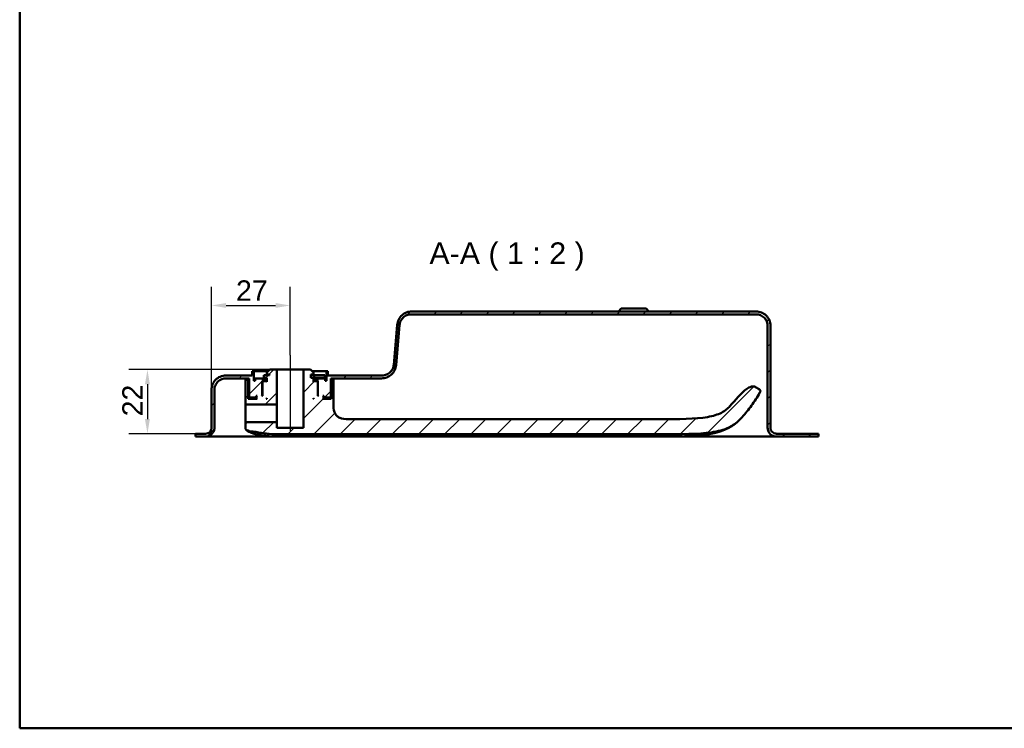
# Model space of a CAD drawing. Header units: millimetres. Extents: x 20 to 833, y 20 to 574.
# Tile 1 of 13: x 20 to 358, y 20 to 263. Entities that reach past the tile are written whole.
import ezdxf

# ---------------------------------------------------------------- set-up
doc = ezdxf.new("R2010")
doc.units = ezdxf.units.MM
doc.header["$LTSCALE"] = 2
for name, color, linetype, lineweight in [('Bemaßungen(DIN)', 7, 'Continuous', 25), ('Mittellinie(DIN)', 7, 'Continuous', 25), ('Sichtbare Kanten(DIN)', 7, 'Continuous', 50), ('Skizziergeometrie(DIN)', 7, 'Continuous', 50), ('Symbole(DIN)', 7, 'Continuous', 25)]:
    doc.layers.add(name, color=color, linetype=linetype, lineweight=lineweight)
doc.layers.add('Schraffur', color=179, linetype='Continuous', lineweight=9, true_color=0x1e1e47)
doc.styles.add('Aktuell-DINGroßer Text', font='arial.ttf')
doc.styles.add('STANDARD-DIN~0', font='arial.ttf')
doc.dimstyles.new('CAD-LAN', dxfattribs={"dimscale": 2, "dimtxt": 3.5, "dimasz": 2.5, "dimexe": 3.175, "dimexo": 0, "dimgap": 0.8, "dimtad": 1, "dimrnd": 1e-08, "dimtxsty": 'STANDARD-DIN~0', "dimcen": 0.09, "dimdle": 10, "dimclrd": 250, "dimclre": 250, "dimclrt": 250, "dimadec": 0, "dimazin": 2, "dimtfac": 1, "dimtmove": 0, "dimatfit": 3, "dimfxl": 1, "dimtolj": 1, "dimtzin": 0, "dimlwd": 25, "dimlwe": 25, "dimarcsym": 0})

# ---------------------------------------------------------------- blocks, each defined once
blk = doc.blocks.new('Ränder Standardrahmen')
at = {"layer": 'Skizziergeometrie(DIN)', "flags": 128}
blk.add_lwpolyline([(10, 10), (10, 287), (410, 287), (410, 10), (10, 10)], dxfattribs=at)
blk = doc.blocks.new('*D26')
at = {"layer": 'Bemaßungen(DIN)', "color": 250, "linetype": 'Continuous', "lineweight": 25, "true_color": 0x3f3f3f, "transparency": 16777216}
for p, q in [((85.87, 136.22), (85.87, 171.62)), ((112.87, 148.22), (112.87, 171.62)), ((90.87, 165.27), (107.87, 165.27))]:
    blk.add_line(p, q, dxfattribs=at)
at = {"layer": 'Bemaßungen(DIN)', "color": 250, "linetype": 'Continuous', "true_color": 0x3f3f3f, "transparency": 16777216}
for points in [[(90.87, 166.1), (90.87, 164.43), (85.87, 165.27)], [(107.87, 166.1), (107.87, 164.43), (112.87, 165.27)]]:
    blk.add_solid(points, dxfattribs=at)
at = {"layer": 'Defpoints', "color": 0, "linetype": 'Continuous', "transparency": 16777216}
for p in [(112.87, 165.27), (112.87, 148.22), (85.87, 136.22)]:
    blk.add_point(p, dxfattribs=at)
at = {"layer": 'Bemaßungen(DIN)', "color": 250, "linetype": 'Continuous', "lineweight": 25, "true_color": 0x3f3f3f, "transparency": 16777216, "insert": (94.29, 173.89), "char_height": 7, "attachment_point": 1, "style": 'STANDARD-DIN~0'}
blk.add_mtext('\\A1;27', dxfattribs=at)
blk = doc.blocks.new('*D27')
at = {"layer": 'Bemaßungen(DIN)', "color": 250, "linetype": 'Continuous', "lineweight": 25, "true_color": 0x3f3f3f, "transparency": 16777216}
for p, q in [((105.87, 143.22), (57.52, 143.22)), ((63.87, 138.22), (63.87, 126.22)), ((81.37, 121.22), (57.52, 121.22))]:
    blk.add_line(p, q, dxfattribs=at)
at = {"layer": 'Bemaßungen(DIN)', "color": 250, "linetype": 'Continuous', "true_color": 0x3f3f3f, "transparency": 16777216}
for points in [[(63.03, 138.22), (64.7, 138.22), (63.87, 143.22)], [(63.03, 126.22), (64.7, 126.22), (63.87, 121.22)]]:
    blk.add_solid(points, dxfattribs=at)
at = {"layer": 'Defpoints', "color": 0, "linetype": 'Continuous', "transparency": 16777216}
for p in [(105.87, 143.22), (63.87, 121.22), (81.37, 121.22)]:
    blk.add_point(p, dxfattribs=at)
at = {"layer": 'Bemaßungen(DIN)', "color": 250, "linetype": 'Continuous', "lineweight": 25, "true_color": 0x3f3f3f, "transparency": 16777216, "insert": (55.24, 127.18), "char_height": 7, "attachment_point": 1, "rotation": 90, "style": 'STANDARD-DIN~0'}
blk.add_mtext('\\A1;22', dxfattribs=at)

msp = doc.modelspace()

# ---------------------------------------------------------------- hatches: boundary and pattern name
at = {"layer": 'Schraffur'}
h = msp.add_hatch(dxfattribs=at)
h.set_pattern_fill('ANSI31', color=256, scale=50.8, style=0)
h.set_pattern_definition([(45, (0, 0), (-4.49013, 4.49013), [])])
edge = h.paths.add_edge_path()
edge.add_spline(control_points=[(86.8654, 136.2187), (86.8654, 136.497), (86.8938, 136.7739), (87.0066, 137.3101), (87.0888, 137.5674), (87.4067, 138.2972), (87.7108, 138.7336), (88.4577, 139.4536), (88.8907, 139.7357), (89.8423, 140.121), (90.3495, 140.2187), (90.8654, 140.2187)], knot_values=[-0.63144419, -0.63144419, -0.63144419, -0.63144419, -0.54784426, -0.54784426, -0.46677491, -0.46677491, -0.30857687, -0.30857687, -0.15476759, -0.15476759, 0, 0, 0, 0], degree=3, periodic=0)
edge.add_line((90.8654, 140.2187), (98.8654, 140.2187))
edge.add_line((98.8654, 140.2187), (98.8654, 133.8187))
edge.add_line((98.8654, 133.8187), (99.0654, 133.6187))
edge.add_line((99.0654, 133.6187), (101.1654, 133.6187))
edge.add_line((101.1654, 133.6187), (101.2654, 133.7187))
edge.add_line((101.2654, 133.7187), (101.2654, 134.2187))
edge.add_line((101.2654, 134.2187), (101.5654, 134.2187))
edge.add_line((101.5654, 134.2187), (101.3654, 134.0187))
edge.add_line((101.3654, 134.0187), (101.3654, 133.4187))
edge.add_line((101.3654, 133.4187), (101.5654, 133.2187))
edge.add_line((101.5654, 133.2187), (98.426, 133.2187))
edge.add_line((98.426, 133.2187), (98.426, 139.7193))
edge.add_line((98.426, 139.7193), (97.5418, 139.7193))
edge.add_line((97.5418, 139.7193), (97.5418, 131.4185))
edge.add_spline(control_points=[(97.5418, 131.4185), (97.5418, 131.4046), (97.5433, 131.3908), (97.5489, 131.3639), (97.553, 131.3511), (97.5689, 131.3146), (97.5841, 131.2928), (97.6215, 131.2568), (97.6431, 131.2427), (97.6907, 131.2234), (97.7161, 131.2185), (97.7418, 131.2186)], knot_values=[-0.03157194, -0.03157194, -0.03157194, -0.03157194, -0.02739216, -0.02739216, -0.02333889, -0.02333889, -0.01542905, -0.01542905, -0.00773851, -0.00773851, 0, 0, 0, 0], degree=3, periodic=0)
edge.add_line((97.7418, 131.2186), (108.3154, 131.2186))
edge.add_line((108.3154, 131.2186), (108.3154, 143.2187))
edge.add_line((108.3154, 143.2187), (105.8654, 143.2187))
edge.add_line((105.8654, 143.2187), (104.8654, 142.2187))
edge.add_line((104.8654, 142.2187), (104.8654, 141.5187))
edge.add_line((104.8654, 141.5187), (105.7654, 141.5187))
edge.add_line((105.7654, 141.5187), (105.7654, 141.3187))
edge.add_line((105.7654, 141.3187), (103.8487, 141.3187))
edge.add_line((103.8487, 141.3187), (103.8487, 140.4187))
edge.add_line((103.8487, 140.4187), (104.8654, 140.4187))
edge.add_line((104.8654, 140.4187), (104.8654, 139.0187))
edge.add_line((104.8654, 139.0187), (104.6654, 139.2187))
edge.add_line((104.6654, 139.2187), (103.5654, 139.2187))
edge.add_line((103.5654, 139.2187), (103.3654, 139.0187))
edge.add_line((103.3654, 139.0187), (103.3654, 134.2187))
edge.add_line((103.3654, 134.2187), (103.1154, 134.2187))
edge.add_line((103.1154, 134.2187), (103.3154, 134.4187))
edge.add_line((103.3154, 134.4187), (103.3154, 139.2187))
edge.add_line((103.3154, 139.2187), (103.1154, 139.4187))
edge.add_line((103.1154, 139.4187), (103.8654, 139.4187))
edge.add_line((103.8654, 139.4187), (103.8654, 140.2187))
edge.add_line((103.8654, 140.2187), (100.8654, 140.2187))
edge.add_line((100.8654, 140.2187), (100.8654, 139.4187))
edge.add_line((100.8654, 139.4187), (100.3654, 139.4187))
edge.add_line((100.3654, 139.4187), (100.3654, 142.7187))
edge.add_line((100.3654, 142.7187), (99.8654, 142.7187))
edge.add_line((99.8654, 142.7187), (99.8654, 141.2187))
edge.add_line((99.8654, 141.2187), (90.8653, 141.2187))
edge.add_spline(control_points=[(90.8653, 141.2187), (90.5175, 141.2187), (90.1714, 141.1832), (89.5011, 141.0422), (89.1795, 140.9395), (88.2672, 140.5421), (87.7216, 140.1619), (86.8217, 139.2284), (86.469, 138.6871), (85.9874, 137.4976), (85.8653, 136.8636), (85.8653, 136.2187)], knot_values=[-0.78930523, -0.78930523, -0.78930523, -0.78930523, -0.68480532, -0.68480532, -0.58346864, -0.58346864, -0.38572109, -0.38572109, -0.19345948, -0.19345948, 0, 0, 0, 0], degree=3, periodic=0)
edge.add_line((85.8653, 136.2187), (85.8653, 123.2187))
edge.add_spline(control_points=[(85.8653, 123.2187), (85.8653, 123.0796), (85.8511, 122.9411), (85.7947, 122.673), (85.7536, 122.5444), (85.5947, 122.1795), (85.4426, 121.9612), (85.0692, 121.6012), (84.8527, 121.4602), (84.3769, 121.2675), (84.1233, 121.2187), (83.8653, 121.2187)], knot_values=[-0.31572209, -0.31572209, -0.31572209, -0.31572209, -0.27392213, -0.27392213, -0.23338746, -0.23338746, -0.15428844, -0.15428844, -0.07738379, -0.07738379, -0.00000194, -0.00000194, -0.00000194, -0.00000194], degree=3, periodic=0)
edge.add_line((83.8653, 121.2187), (81.3654, 121.2187))
edge.add_line((81.3654, 121.2187), (81.3654, 121.1887))
edge.add_line((81.3654, 121.1887), (80.3654, 121.1887))
edge.add_line((80.3654, 121.1887), (80.3654, 120.2187))
edge.add_line((80.3654, 120.2187), (83.8654, 120.2187))
edge.add_spline(control_points=[(83.8654, 120.2187), (84.0741, 120.2187), (84.2818, 120.24), (84.6839, 120.3246), (84.8769, 120.3862), (85.4243, 120.6246), (85.7516, 120.8528), (86.2916, 121.4129), (86.5032, 121.7377), (86.7921, 122.4514), (86.8654, 122.8318), (86.8654, 123.2187)], knot_values=[-0.47358135, -0.47358135, -0.47358135, -0.47358135, -0.41088319, -0.41088319, -0.35008119, -0.35008119, -0.23143265, -0.23143265, -0.11607569, -0.11607569, 0, 0, 0, 0], degree=3, periodic=0)
edge.add_line((86.8654, 123.2187), (86.8654, 136.2187))
h.paths.add_polyline_path([(104.6654, 133.2187), (104.8654, 133.4187), (104.8654, 133.2187)], flags=0)
edge = h.paths.add_edge_path()
edge.add_spline(control_points=[(272.8654, 162.2187), (273.1437, 162.2187), (273.4205, 162.1903), (273.9568, 162.0775), (274.2141, 161.9953), (274.9439, 161.6774), (275.3803, 161.3733), (276.1003, 160.6264), (276.3824, 160.1934), (276.7677, 159.2418), (276.8654, 158.7346), (276.8654, 158.2187)], knot_values=[-0.63144419, -0.63144419, -0.63144419, -0.63144419, -0.54784426, -0.54784426, -0.46677491, -0.46677491, -0.30857687, -0.30857687, -0.15476758, -0.15476758, 0, 0, 0, 0], degree=3, periodic=0)
edge.add_line((276.8654, 158.2187), (276.8654, 123.2187))
edge.add_spline(control_points=[(276.8654, 123.2187), (276.8654, 123.01), (276.8867, 122.8023), (276.9713, 122.4002), (277.0329, 122.2072), (277.2713, 121.6598), (277.4995, 121.3325), (278.0596, 120.7925), (278.3843, 120.5809), (279.098, 120.292), (279.4784, 120.2187), (279.8653, 120.2187)], knot_values=[-0.47358314, -0.47358314, -0.47358314, -0.47358314, -0.41088319, -0.41088319, -0.35008119, -0.35008119, -0.23143265, -0.23143265, -0.11607569, -0.11607569, -0.00000713, -0.00000713, -0.00000713, -0.00000713], degree=3, periodic=0)
edge.add_line((279.8653, 120.2187), (294.3654, 120.2187))
edge.add_line((294.3654, 120.2187), (294.3654, 121.2187))
edge.add_line((294.3654, 121.2187), (279.8653, 121.2187))
edge.add_spline(control_points=[(279.8653, 121.2187), (279.7261, 121.2187), (279.5877, 121.2329), (279.3196, 121.2893), (279.191, 121.3304), (278.8261, 121.4893), (278.6079, 121.6414), (278.2479, 122.0148), (278.1068, 122.2313), (277.9142, 122.7071), (277.8653, 122.9608), (277.8653, 123.2187)], knot_values=[-0.31571427, -0.31571427, -0.31571427, -0.31571427, -0.27392213, -0.27392213, -0.23338746, -0.23338746, -0.15428844, -0.15428844, -0.07738379, -0.07738379, 0, 0, 0, 0], degree=3, periodic=0)
edge.add_line((277.8653, 123.2187), (277.8653, 158.2187))
edge.add_spline(control_points=[(277.8653, 158.2187), (277.8653, 158.5666), (277.8298, 158.9126), (277.6888, 159.5829), (277.5861, 159.9046), (277.1888, 160.8168), (276.8085, 161.3624), (275.875, 162.2624), (275.3337, 162.615), (274.1442, 163.0966), (273.5102, 163.2187), (272.8653, 163.2187)], knot_values=[-0.78930523, -0.78930523, -0.78930523, -0.78930523, -0.68480532, -0.68480532, -0.58346864, -0.58346864, -0.38572109, -0.38572109, -0.19345948, -0.19345948, 0, 0, 0, 0], degree=3, periodic=0)
edge.add_line((272.8653, 163.2187), (154.6385, 163.2187))
edge.add_spline(control_points=[(154.6385, 163.2187), (154.0273, 163.2187), (153.425, 163.1086), (152.3037, 162.6802), (151.7941, 162.373), (150.8668, 161.5631), (150.4681, 161.0518), (149.8871, 159.9064), (149.7115, 159.2858), (149.6567, 158.6444)], knot_values=[-0.74674605, -0.74674605, -0.74674605, -0.74674605, -0.56333292, -0.56333292, -0.38599047, -0.38599047, -0.19310203, -0.19310203, 0, 0, 0, 0], degree=3, periodic=0)
edge.add_line((149.6567, 158.6444), (148.4803, 144.8781))
edge.add_spline(control_points=[(148.4803, 144.8781), (148.4387, 144.3909), (148.3098, 143.9183), (147.892, 143.0537), (147.6124, 142.6685), (146.9037, 141.9845), (146.469, 141.7015), (145.5164, 141.3164), (145.0098, 141.2187), (144.4948, 141.2187)], knot_values=[-0.59739685, -0.59739685, -0.59739685, -0.59739685, -0.45066634, -0.45066634, -0.30879238, -0.30879238, -0.15448162, -0.15448162, -0.00000002, -0.00000002, -0.00000002, -0.00000002], degree=3, periodic=0)
edge.add_line((144.4948, 141.2187), (125.8654, 141.2187))
edge.add_line((125.8654, 141.2187), (125.8654, 142.7187))
edge.add_line((125.8654, 142.7187), (125.3654, 142.7187))
edge.add_line((125.3654, 142.7187), (125.3654, 139.4187))
edge.add_line((125.3654, 139.4187), (124.8654, 139.4187))
edge.add_line((124.8654, 139.4187), (124.8654, 140.2187))
edge.add_line((124.8654, 140.2187), (121.8654, 140.2187))
edge.add_line((121.8654, 140.2187), (121.8654, 139.4187))
edge.add_line((121.8654, 139.4187), (122.6154, 139.4187))
edge.add_line((122.6154, 139.4187), (122.4154, 139.2187))
edge.add_line((122.4154, 139.2187), (122.4154, 134.4187))
edge.add_line((122.4154, 134.4187), (122.6154, 134.2187))
edge.add_line((122.6154, 134.2187), (122.3654, 134.2187))
edge.add_line((122.3654, 134.2187), (122.3654, 139.0187))
edge.add_line((122.3654, 139.0187), (122.1654, 139.2187))
edge.add_line((122.1654, 139.2187), (121.0654, 139.2187))
edge.add_line((121.0654, 139.2187), (120.8654, 139.0187))
edge.add_line((120.8654, 139.0187), (120.8654, 140.4187))
edge.add_line((120.8654, 140.4187), (119.9654, 140.4187))
edge.add_line((119.9654, 140.4187), (119.9654, 141.5187))
edge.add_line((119.9654, 141.5187), (120.8654, 141.5187))
edge.add_line((120.8654, 141.5187), (120.8654, 142.2187))
edge.add_line((120.8654, 142.2187), (119.8654, 143.2187))
edge.add_line((119.8654, 143.2187), (117.4154, 143.2187))
edge.add_line((117.4154, 143.2187), (117.4154, 123.2187))
edge.add_line((117.4154, 123.2187), (108.3154, 123.2187))
edge.add_line((108.3154, 123.2187), (108.3154, 125.2188))
edge.add_line((108.3154, 125.2188), (97.7418, 125.2189))
edge.add_spline(control_points=[(97.7418, 125.2189), (97.7279, 125.2189), (97.7141, 125.2175), (97.6873, 125.2118), (97.6744, 125.2077), (97.6379, 125.1918), (97.6161, 125.1766), (97.5801, 125.1393), (97.566, 125.1176), (97.5467, 125.0701), (97.5418, 125.0447), (97.5418, 125.0189)], knot_values=[-0.03157191, -0.03157191, -0.03157191, -0.03157191, -0.0273918, -0.0273918, -0.02333823, -0.02333823, -0.01542838, -0.01542838, -0.00773811, -0.00773811, 0, 0, 0, 0], degree=3, periodic=0)
edge.add_line((97.5418, 125.0189), (97.5418, 123.4429))
edge.add_spline(control_points=[(97.5418, 123.4429), (97.5418, 123.2922), (97.5418, 123.1437), (97.5778, 122.9133), (97.6025, 122.8276), (97.6859, 122.6662), (97.7437, 122.5978), (97.9474, 122.4266), (98.1213, 122.3482), (98.3015, 122.2669)], knot_values=[-0.1648888, -0.1648888, -0.1648888, -0.1648888, -0.12162228, -0.12162228, -0.09146067, -0.09146067, -0.0593273, -0.0593273, -0.00000738, -0.00000738, -0.00000738, -0.00000738], degree=3, periodic=0)
edge.add_line((98.3015, 122.2669), (98.8703, 122.0104))
edge.add_spline(control_points=[(98.8703, 122.0104), (98.9234, 121.9865), (98.9647, 121.9679), (99.06, 121.9494), (99.1056, 121.9516), (99.1648, 121.9535)], knot_values=[-0.03520438, -0.03520438, -0.03520438, -0.03520438, -0.0177737, -0.0177737, 0, 0, 0, 0], degree=3, periodic=0)
edge.add_spline(control_points=[(99.1648, 121.9535), (99.8016, 121.9736), (100.4367, 121.907), (101.717, 121.7028), (102.3462, 121.5655), (102.9429, 121.4621)], knot_values=[-0.35811259, -0.35811259, -0.35811259, -0.35811259, -0.18131912, -0.18131912, 0, 0, 0, 0], degree=3, periodic=0)
edge.add_spline(control_points=[(102.9429, 121.4621), (103.3774, 121.387), (103.8184, 121.3261), (104.7432, 121.2215), (105.2353, 121.1795), (105.724, 121.148)], knot_values=[-0.27917395, -0.27917395, -0.27917395, -0.27917395, -0.14692081, -0.14692081, 0, 0, 0, 0], degree=3, periodic=0)
edge.add_spline(control_points=[(105.724, 121.148), (106.8559, 121.0749), (108.1005, 121.0517), (110.3666, 121.0321), (111.5464, 121.0342), (112.7262, 121.0343)], knot_values=[-0.67986841, -0.67986841, -0.67986841, -0.67986841, -0.35393347, -0.35393347, 0, 0, 0, 0], degree=3, periodic=0)
edge.add_line((112.7262, 121.0343), (239.5799, 121.0346))
edge.add_spline(control_points=[(239.5799, 121.0346), (247.4569, 121.0346), (253.0262, 121.0346), (259.8776, 122.0368), (261.8866, 122.5813), (265.7603, 124.4226), (267.0291, 125.7146), (268.092, 126.8954)], knot_values=[-1.50832219, -1.50832219, -1.50832219, -1.50832219, -0.84477836, -0.84477836, -0.47661752, -0.47661752, 0, 0, 0, 0], degree=3, periodic=0)
edge.add_spline(control_points=[(268.092, 126.8954), (269.2387, 128.1691), (270.3141, 129.5003), (272.3314, 132.288), (273.2667, 133.7378), (274.1274, 135.2354)], knot_values=[-1.03233607, -1.03233607, -1.03233607, -1.03233607, -0.51820906, -0.51820906, -0.00000707, -0.00000707, -0.00000707, -0.00000707], degree=3, periodic=0)
edge.add_spline(control_points=[(274.1274, 135.2354), (274.2145, 135.387), (274.3028, 135.5424), (274.3664, 135.7696), (274.3776, 135.8433), (274.3694, 135.9864), (274.3524, 136.0514), (274.2843, 136.1913), (274.2284, 136.2584), (274.055, 136.4204), (273.9147, 136.5062), (273.7764, 136.5907)], knot_values=[-0.17473264, -0.17473264, -0.17473264, -0.17473264, -0.12264195, -0.12264195, -0.09871995, -0.09871995, -0.07650599, -0.07650599, -0.04862372, -0.04862372, -0.00000804, -0.00000804, -0.00000804, -0.00000804], degree=3, periodic=0)
edge.add_line((273.7764, 136.5907), (272.9094, 137.1208))
edge.add_spline(control_points=[(272.9094, 137.1208), (272.8095, 137.1819), (272.7008, 137.2483), (272.4545, 137.3581), (272.3154, 137.405), (271.9389, 137.4608), (271.6692, 137.461), (270.7096, 137.2227), (270.1237, 136.8735), (267.7109, 135.2253), (265.8653, 132.6926), (263.8888, 130.6558)], knot_values=[-1.28743613, -1.28743613, -1.28743613, -1.28743613, -1.20137461, -1.20137461, -1.12193858, -1.12193858, -1.0228769, -1.0228769, -0.85144423, -0.85144423, -0.00000025, -0.00000025, -0.00000025, -0.00000025], degree=3, periodic=0)
edge.add_spline(control_points=[(263.8888, 130.6558), (263.1448, 129.8892), (262.2975, 129.1053), (259.7665, 127.7927), (258.247, 127.2984), (252.0138, 126.2075), (246.4311, 126.2075), (239.5799, 126.2075)], knot_values=[-4.12601488, -4.12601488, -4.12601488, -4.12601488, -3.05112208, -3.05112208, -2.05536556, -2.05536556, 0, 0, 0, 0], degree=3, periodic=0)
edge.add_line((239.5799, 126.2075), (133.7285, 126.2075))
edge.add_spline(control_points=[(133.7285, 126.2075), (132.6011, 126.2075), (131.5184, 126.2075), (130.1359, 126.5715), (129.7213, 126.7402), (129.0027, 127.2263), (128.7153, 127.5186), (128.1978, 128.3086), (128.0227, 128.8054), (127.7285, 130.201), (127.7285, 131.1832), (127.7285, 132.2075)], knot_values=[-1.11737288, -1.11737288, -1.11737288, -1.11737288, -0.7826717, -0.7826717, -0.62967641, -0.62967641, -0.48652205, -0.48652205, -0.30730646, -0.30730646, 0, 0, 0, 0], degree=3, periodic=0)
edge.add_line((127.7285, 132.2075), (127.7285, 139.7193))
edge.add_line((127.7285, 139.7193), (127.0264, 139.7193))
edge.add_line((127.0264, 139.7193), (127.0264, 133.2187))
edge.add_line((127.0264, 133.2187), (124.1654, 133.2187))
edge.add_line((124.1654, 133.2187), (124.3654, 133.4187))
edge.add_line((124.3654, 133.4187), (124.3654, 134.0187))
edge.add_line((124.3654, 134.0187), (124.1654, 134.2187))
edge.add_line((124.1654, 134.2187), (124.4654, 134.2187))
edge.add_line((124.4654, 134.2187), (124.4654, 133.7187))
edge.add_line((124.4654, 133.7187), (124.5654, 133.6187))
edge.add_line((124.5654, 133.6187), (126.6654, 133.6187))
edge.add_line((126.6654, 133.6187), (126.8654, 133.8187))
edge.add_line((126.8654, 133.8187), (126.8654, 140.2187))
edge.add_line((126.8654, 140.2187), (144.2911, 140.2187))
edge.add_spline(control_points=[(144.2911, 140.2187), (144.9006, 140.2187), (145.5012, 140.3282), (146.6197, 140.7542), (147.1283, 141.0597), (148.056, 141.8667), (148.4558, 142.3772), (149.0391, 143.5214), (149.216, 144.1417), (149.2721, 144.7829)], knot_values=[-0.74572093, -0.74572093, -0.74572093, -0.74572093, -0.56284077, -0.56284077, -0.38599757, -0.38599757, -0.19309485, -0.19309485, 0, 0, 0, 0], degree=3, periodic=0)
edge.add_line((149.2721, 144.7829), (150.4781, 158.5673))
edge.add_spline(control_points=[(150.4781, 158.5673), (150.5206, 159.053), (150.6497, 159.5241), (151.0672, 160.3858), (151.3461, 160.7698), (152.0539, 161.4529), (152.4887, 161.7359), (153.4413, 162.121), (153.9479, 162.2187), (154.4629, 162.2187)], knot_values=[-0.59657674, -0.59657674, -0.59657674, -0.59657674, -0.45027262, -0.45027262, -0.30879806, -0.30879806, -0.15447588, -0.15447588, 0, 0, 0, 0], degree=3, periodic=0)
edge.add_line((154.4629, 162.2187), (272.8654, 162.2187))
h.paths.add_polyline_path([(120.8654, 133.4187), (121.0654, 133.2187), (120.8654, 133.2187)], flags=0)

# ---------------------------------------------------------------- linework, layer by layer
at = {"layer": 'Mittellinie(DIN)', "linetype": 'Continuous'}
msp.add_line((112.8654, 148.2187), (112.8654, 122.2186), dxfattribs=at)
at = {"layer": 'Sichtbare Kanten(DIN)'}
for p, q in [((272.8653, 163.2187), (154.6385, 163.2187)), ((226.6154, 164.2187), (225.6154, 163.2187)), ((226.6154, 164.2187), (235.1154, 164.2187)), ((235.1154, 164.2187), (236.1154, 163.2187)), ((154.4629, 162.2187), (272.8654, 162.2187)), ((149.6567, 158.6444), (148.4803, 144.8781)), ((149.2721, 144.7829), (150.4781, 158.5673)), ((276.8654, 158.2187), (276.8654, 123.2187)), ((277.8653, 123.2187), (277.8653, 158.2187)), ((277.8654, 158.2187), (277.8653, 158.2187)), ((277.8654, 158.2187), (277.8654, 123.2187)), ((100.3654, 142.7187), (99.8654, 142.7187)), ((99.8654, 142.7187), (99.8654, 141.2187)), ((100.3654, 139.4187), (100.3654, 142.7187)), ((100.3654, 142.7187), (105.3654, 142.7187)), ((105.8654, 143.2187), (104.8654, 142.2187)), ((104.8654, 142.2187), (104.8654, 141.5187)), ((108.3154, 143.2187), (105.8654, 143.2187)), ((108.3154, 131.2186), (108.3154, 143.2187)), ((108.3154, 143.2187), (117.4154, 143.2187)), ((119.8654, 143.2187), (117.4154, 143.2187)), ((117.4154, 143.2187), (117.4154, 123.2187)), ((120.8654, 142.2187), (119.8654, 143.2187)), ((120.3654, 142.7187), (125.3654, 142.7187)), ((120.8654, 141.5187), (120.8654, 142.2187)), ((125.8654, 142.7187), (125.3654, 142.7187)), ((125.3654, 142.7187), (125.3654, 139.4187)), ((125.8654, 141.2187), (125.8654, 142.7187)), ((99.8654, 141.2187), (90.8653, 141.2187)), ((90.8654, 140.2187), (98.8654, 140.2187)), ((98.426, 139.7193), (97.5418, 139.7193)), ((97.5418, 139.7193), (97.5418, 131.4185)), ((98.426, 133.2187), (98.426, 139.7193)), ((98.8654, 139.7193), (98.426, 139.7193)), ((98.8654, 140.2187), (98.8654, 133.8187)), ((100.8654, 139.4187), (100.3654, 139.4187)), ((103.8654, 140.2187), (100.8654, 140.2187)), ((100.8654, 140.2187), (100.8654, 139.4187)), ((103.3154, 139.2187), (103.1154, 139.4187)), ((103.1154, 139.4187), (103.8654, 139.4187)), ((103.3154, 134.4187), (103.3154, 139.2187)), ((103.3154, 139.2187), (103.5654, 139.2187)), ((103.5654, 139.2187), (103.3654, 139.0187)), ((103.3654, 139.0187), (103.3654, 134.2187)), ((104.6654, 139.2187), (103.5654, 139.2187)), ((105.7654, 141.3187), (103.8487, 141.3187)), ((103.8487, 141.3187), (103.8487, 140.4187)), ((103.8487, 140.4187), (104.8654, 140.4187)), ((103.8654, 139.4187), (103.8654, 140.2187)), ((103.8654, 140.2187), (104.8654, 140.2187)), ((104.8654, 139.4187), (103.8654, 139.4187)), ((104.8654, 139.0187), (104.6654, 139.2187)), ((104.8654, 139.2187), (104.6654, 139.2187)), ((104.8654, 141.5187), (105.7654, 141.5187)), ((104.8654, 140.4187), (104.8654, 139.0187)), ((105.7654, 141.5187), (105.7654, 141.3187)), ((119.9654, 140.4187), (119.9654, 141.5187)), ((119.9654, 141.5187), (120.8654, 141.5187)), ((121.1235, 141.3187), (119.9654, 141.3187)), ((120.8654, 140.4187), (119.9654, 140.4187)), ((120.8654, 139.0187), (120.8654, 140.4187)), ((120.8654, 140.4187), (121.1235, 140.4187)), ((120.8654, 140.2187), (121.8654, 140.2187)), ((121.8654, 139.4187), (120.8654, 139.4187)), ((121.0654, 139.2187), (120.8654, 139.0187)), ((121.0654, 139.2187), (120.8654, 139.2187)), ((122.1654, 139.2187), (121.0654, 139.2187)), ((124.8235, 141.3187), (121.1235, 141.3187)), ((121.1235, 141.3187), (121.1235, 140.4187)), ((121.1235, 140.4187), (124.8235, 140.4187)), ((124.8654, 140.2187), (121.8654, 140.2187)), ((121.8654, 140.2187), (121.8654, 139.4187)), ((121.8654, 139.4187), (122.6154, 139.4187)), ((122.3654, 139.0187), (122.1654, 139.2187)), ((122.1654, 139.2187), (122.4154, 139.2187)), ((122.3654, 134.2187), (122.3654, 139.0187)), ((122.6154, 139.4187), (122.4154, 139.2187)), ((122.4154, 139.2187), (122.4154, 134.4187)), ((124.8235, 141.3187), (124.8235, 140.4187)), ((124.8654, 139.4187), (124.8654, 140.2187)), ((125.3654, 139.4187), (124.8654, 139.4187)), ((144.4948, 141.2187), (125.8654, 141.2187)), ((126.8654, 133.8187), (126.8654, 140.2187)), ((126.8654, 140.2187), (144.2911, 140.2187)), ((127.0264, 139.7193), (126.8654, 139.7193)), ((127.7285, 139.7193), (127.0264, 139.7193)), ((127.0264, 139.7193), (127.0264, 133.2187)), ((127.7285, 132.2075), (127.7285, 139.7193)), ((85.8653, 136.2187), (85.8653, 123.2187)), ((85.8653, 123.2187), (85.8653, 136.2187)), ((86.8654, 123.2187), (86.8654, 136.2187)), ((273.7764, 136.5907), (272.9094, 137.1208)), ((101.5654, 133.2187), (98.426, 133.2187)), ((98.8654, 133.8187), (99.0654, 133.6187)), ((99.0654, 133.6187), (101.1654, 133.6187)), ((101.1654, 133.6187), (101.2654, 133.7187)), ((101.1654, 133.6187), (101.3654, 133.6187)), ((101.2654, 133.7187), (101.2654, 134.2187)), ((101.2654, 134.2187), (101.5654, 134.2187)), ((101.3654, 133.7187), (101.2654, 133.7187)), ((101.5654, 134.2187), (101.3654, 134.0187)), ((101.3654, 134.0187), (101.3654, 133.4187)), ((101.3654, 133.4187), (101.5654, 133.2187)), ((103.1154, 134.2187), (103.3154, 134.4187)), ((103.3654, 134.2187), (103.1154, 134.2187)), ((103.3654, 134.4187), (103.3154, 134.4187)), ((104.6654, 133.2187), (104.8654, 133.4187)), ((104.8654, 133.2187), (104.6654, 133.2187)), ((104.8654, 133.4187), (104.8654, 133.2187)), ((120.8654, 133.4187), (121.0654, 133.2187)), ((120.8654, 133.2187), (120.8654, 133.4187)), ((121.0654, 133.2187), (120.8654, 133.2187)), ((122.4154, 134.4187), (122.3654, 134.4187)), ((122.6154, 134.2187), (122.3654, 134.2187)), ((122.4154, 134.4187), (122.6154, 134.2187)), ((124.3654, 134.0187), (124.1654, 134.2187)), ((124.1654, 134.2187), (124.4654, 134.2187)), ((124.1654, 133.2187), (124.3654, 133.4187)), ((127.0264, 133.2187), (124.1654, 133.2187)), ((124.3654, 133.4187), (124.3654, 134.0187)), ((124.4654, 133.7187), (124.3654, 133.7187)), ((124.3654, 133.6187), (124.5654, 133.6187)), ((124.4654, 134.2187), (124.4654, 133.7187)), ((124.4654, 133.7187), (124.5654, 133.6187)), ((124.5654, 133.6187), (126.6654, 133.6187)), ((126.6654, 133.6187), (126.8654, 133.8187)), ((97.7418, 131.2186), (108.3154, 131.2186)), ((108.3154, 131.2186), (108.3154, 128.2187)), ((108.3154, 125.2188), (97.7418, 125.2188)), ((108.3154, 128.2187), (108.3154, 125.2188)), ((108.3154, 123.2187), (108.3154, 125.2188)), ((239.5799, 126.2075), (133.7285, 126.2075)), ((85.8653, 123.2187), (85.8653, 123.2187)), ((97.5418, 125.0189), (97.5418, 123.4429)), ((98.3015, 122.2669), (98.8703, 122.0104)), ((117.4154, 123.2187), (108.3154, 123.2187)), ((81.3654, 121.1887), (80.3654, 121.1887)), ((80.3654, 121.1887), (80.3654, 120.2187)), ((80.3654, 120.2187), (80.3654, 121.1887)), ((80.3654, 120.2187), (83.8654, 120.2187)), ((83.8653, 121.2187), (81.3654, 121.2187)), ((81.3654, 121.2187), (81.3654, 121.1887)), ((81.3654, 121.2187), (81.3654, 121.1887)), ((83.8896, 120.2187), (89.1775, 120.2187)), ((89.1775, 120.2187), (109.4037, 120.2187)), ((109.4037, 120.2187), (254.3271, 120.2187)), ((112.7262, 121.0343), (239.5799, 121.0346)), ((294.3654, 121.2187), (279.8653, 121.2187)), ((279.8653, 120.2187), (294.3654, 120.2187)), ((294.3654, 120.2187), (294.3654, 121.2187)), ((294.3654, 120.2187), (294.3654, 121.1887)), ((294.3654, 120.2187), (294.3654, 120.2187))]:
    msp.add_line(p, q, dxfattribs=at)
for points, degree, knots in [([(154.6385, 163.2187), (154.0273, 163.2187), (153.425, 163.1086), (152.3037, 162.6802), (151.7941, 162.373), (150.8668, 161.5631), (150.4681, 161.0518), (149.8871, 159.9064), (149.7115, 159.2858), (149.6567, 158.6444)], 3, [-0.746746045, -0.746746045, -0.746746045, -0.746746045, -0.56333292, -0.56333292, -0.38599047, -0.38599047, -0.193102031, -0.193102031, 0, 0, 0, 0]), ([(277.8653, 158.2187), (277.8653, 158.5666), (277.8298, 158.9126), (277.6888, 159.5829), (277.5861, 159.9046), (277.1888, 160.8168), (276.8085, 161.3624), (275.875, 162.2624), (275.3337, 162.615), (274.1442, 163.0966), (273.5102, 163.2187), (272.8653, 163.2187)], 3, [-0.789305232, -0.789305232, -0.789305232, -0.789305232, -0.684805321, -0.684805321, -0.583468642, -0.583468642, -0.38572109, -0.38572109, -0.193459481, -0.193459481, 0, 0, 0, 0]), ([(150.4781, 158.5673), (150.5206, 159.053), (150.6497, 159.5241), (151.0672, 160.3858), (151.3461, 160.7698), (152.0539, 161.4529), (152.4887, 161.7359), (153.4413, 162.121), (153.9479, 162.2187), (154.4629, 162.2187)], 3, [-0.596576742, -0.596576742, -0.596576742, -0.596576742, -0.450272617, -0.450272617, -0.30879806, -0.30879806, -0.154475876, -0.154475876, 0, 0, 0, 0]), ([(272.8654, 162.2187), (273.1437, 162.2187), (273.4205, 162.1903), (273.9568, 162.0775), (274.2141, 161.9953), (274.9439, 161.6774), (275.3803, 161.3733), (276.1003, 160.6264), (276.3824, 160.1934), (276.7677, 159.2418), (276.8654, 158.7346), (276.8654, 158.2187)], 3, [-0.631444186, -0.631444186, -0.631444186, -0.631444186, -0.547844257, -0.547844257, -0.466774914, -0.466774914, -0.308576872, -0.308576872, -0.154767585, -0.154767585, 0, 0, 0, 0]), ([(144.2911, 140.2187), (144.9006, 140.2187), (145.5012, 140.3282), (146.6197, 140.7542), (147.1283, 141.0597), (148.056, 141.8667), (148.4558, 142.3772), (149.0391, 143.5214), (149.216, 144.1417), (149.2721, 144.7829)], 3, [-0.745720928, -0.745720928, -0.745720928, -0.745720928, -0.562840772, -0.562840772, -0.385997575, -0.385997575, -0.193094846, -0.193094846, 0, 0, 0, 0]), ([(148.4803, 144.8781), (148.4387, 144.3909), (148.3098, 143.9183), (147.892, 143.0537), (147.6124, 142.6685), (146.9037, 141.9845), (146.469, 141.7015), (145.5164, 141.3164), (145.0098, 141.2187), (144.4948, 141.2187)], 3, [-0.597396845, -0.597396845, -0.597396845, -0.597396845, -0.450666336, -0.450666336, -0.308792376, -0.308792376, -0.154481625, -0.154481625, -0.000000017, -0.000000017, -0.000000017, -0.000000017]), ([(90.8653, 141.2187), (90.5175, 141.2187), (90.1714, 141.1832), (89.5011, 141.0422), (89.1795, 140.9395), (88.2672, 140.5421), (87.7216, 140.1619), (86.8217, 139.2284), (86.469, 138.6871), (85.9874, 137.4976), (85.8653, 136.8636), (85.8653, 136.2187)], 3, [-0.789305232, -0.789305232, -0.789305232, -0.789305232, -0.684805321, -0.684805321, -0.583468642, -0.583468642, -0.38572109, -0.38572109, -0.193459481, -0.193459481, 0, 0, 0, 0]), ([(86.8654, 136.2187), (86.8654, 136.497), (86.8938, 136.7739), (87.0066, 137.3101), (87.0888, 137.5674), (87.4067, 138.2972), (87.7108, 138.7336), (88.4577, 139.4536), (88.8907, 139.7357), (89.8423, 140.121), (90.3495, 140.2187), (90.8654, 140.2187)], 3, [-0.631444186, -0.631444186, -0.631444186, -0.631444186, -0.547844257, -0.547844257, -0.466774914, -0.466774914, -0.308576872, -0.308576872, -0.154767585, -0.154767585, 0, 0, 0, 0]), ([(272.9094, 137.1208), (272.8095, 137.1819), (272.7008, 137.2483), (272.4545, 137.3581), (272.3154, 137.405), (271.9389, 137.4608), (271.6692, 137.461), (270.7096, 137.2227), (270.1237, 136.8735), (267.7109, 135.2253), (265.8653, 132.6926), (263.8888, 130.6558)], 3, [-1.28743613, -1.28743613, -1.28743613, -1.28743613, -1.20137461, -1.20137461, -1.12193858, -1.12193858, -1.0228769, -1.0228769, -0.85144423, -0.85144423, -0.00000025, -0.00000025, -0.00000025, -0.00000025]), ([(273.7764, 136.5907), (273.9201, 136.5029), (274.0676, 136.4151), (274.2242, 136.2596), (274.2585, 136.2192), (274.3158, 136.1312), (274.339, 136.0827), (274.3686, 135.9815), (274.3751, 135.928), (274.3722, 135.7687), (274.3403, 135.6625), (274.2737, 135.5043), (274.2434, 135.4443), (274.2064, 135.3755), (274.1982, 135.3606), (274.1783, 135.3247), (274.1676, 135.3057), (274.1537, 135.2813), (274.1494, 135.2738), (274.1427, 135.2621), (274.1405, 135.2582), (274.1366, 135.2515), (274.1352, 135.249), (274.1328, 135.2448), (274.1319, 135.2432), (274.1303, 135.2405), (274.1298, 135.2396), (274.1286, 135.2375), (274.128, 135.2365), (274.1274, 135.2354)], 3, [0, 0, 0, 0, 0.050515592, 0.050515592, 0.066238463, 0.066238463, 0.082043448, 0.082043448, 0.097880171, 0.097880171, 0.129939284, 0.129939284, 0.149807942, 0.149807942, 0.155593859, 0.155593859, 0.164917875, 0.164917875, 0.169625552, 0.169625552, 0.171964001, 0.171964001, 0.17317906, 0.17317906, 0.1738357, 0.1738357, 0.174190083, 0.174190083, 0.174559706, 0.174559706, 0.174559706, 0.174559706]), ([(274.1274, 135.2354), (274.2145, 135.387), (274.3028, 135.5424), (274.3664, 135.7696), (274.3776, 135.8433), (274.3694, 135.9864), (274.3524, 136.0514), (274.2843, 136.1913), (274.2284, 136.2584), (274.055, 136.4204), (273.9147, 136.5062), (273.7765, 136.5907)], 3, [-0.174732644, -0.174732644, -0.174732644, -0.174732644, -0.122641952, -0.122641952, -0.098719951, -0.098719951, -0.07650599, -0.07650599, -0.048623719, -0.048623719, -0.000008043, -0.000008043, -0.000008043, -0.000008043]), ([(133.7285, 126.2075), (132.6011, 126.2075), (131.5184, 126.2075), (130.1359, 126.5715), (129.7213, 126.7402), (129.0027, 127.2263), (128.7153, 127.5186), (128.1978, 128.3086), (128.0227, 128.8054), (127.7285, 130.201), (127.7285, 131.1832), (127.7285, 132.2075)], 3, [-1.11737288, -1.11737288, -1.11737288, -1.11737288, -0.7826717, -0.7826717, -0.62967641, -0.62967641, -0.48652205, -0.48652205, -0.30730646, -0.30730646, 0, 0, 0, 0]), ([(268.092, 126.8954), (269.2387, 128.1691), (270.3141, 129.5003), (272.3314, 132.288), (273.2667, 133.7378), (274.1274, 135.2354)], 3, [-1.03233607, -1.03233607, -1.03233607, -1.03233607, -0.51820906, -0.51820906, -0.00000707, -0.00000707, -0.00000707, -0.00000707]), ([(97.5418, 131.4185), (97.5418, 131.4046), (97.5433, 131.3908), (97.5489, 131.3639), (97.553, 131.3511), (97.5689, 131.3146), (97.5841, 131.2928), (97.6215, 131.2568), (97.6431, 131.2427), (97.6907, 131.2234), (97.7161, 131.2185), (97.7418, 131.2185)], 3, [-0.0315719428, -0.0315719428, -0.0315719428, -0.0315719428, -0.0273921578, -0.0273921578, -0.0233388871, -0.0233388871, -0.015429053, -0.015429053, -0.0077385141, -0.0077385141, 0, 0, 0, 0]), ([(97.5658, 128.2187), (97.5658, 128.6365), (97.5639, 129.2675), (97.5585, 130.0088), (97.5538, 130.4956), (97.5491, 130.8967), (97.5451, 131.1937), (97.5425, 131.3777), (97.5418, 131.4183), (97.5418, 131.4185)], 3, [0, 0, 0, 0, 0.122960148, 0.184440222, 0.245920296, 0.30740037, 0.368880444, 0.430360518, 0.491505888, 0.491505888, 0.491505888, 0.491505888]), ([(263.8888, 130.6558), (263.1448, 129.8892), (262.2975, 129.1053), (259.7665, 127.7927), (258.247, 127.2984), (252.0138, 126.2075), (246.4311, 126.2075), (239.5799, 126.2075)], 3, [-4.12601488, -4.12601488, -4.12601488, -4.12601488, -3.05112208, -3.05112208, -2.05536556, -2.05536556, 0, 0, 0, 0]), ([(97.5418, 125.0189), (97.5418, 125.0191), (97.5425, 125.0598), (97.5451, 125.2439), (97.5491, 125.5408), (97.5539, 125.942), (97.5585, 126.4288), (97.5639, 127.17), (97.5658, 127.801), (97.5658, 128.2187)], 3, [0.49214697, 0.49214697, 0.49214697, 0.49214697, 0.553320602, 0.614800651, 0.676280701, 0.737760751, 0.799240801, 0.86072085, 0.98368095, 0.98368095, 0.98368095, 0.98368095]), ([(97.7418, 125.2189), (97.7279, 125.2189), (97.7141, 125.2175), (97.6873, 125.2118), (97.6744, 125.2077), (97.6379, 125.1918), (97.6161, 125.1766), (97.5801, 125.1393), (97.566, 125.1176), (97.5467, 125.0701), (97.5418, 125.0447), (97.5418, 125.0189)], 3, [-0.0315719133, -0.0315719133, -0.0315719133, -0.0315719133, -0.0273918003, -0.0273918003, -0.0233382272, -0.0233382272, -0.0154283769, -0.0154283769, -0.007738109, -0.007738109, 0, 0, 0, 0]), ([(239.5799, 121.0346), (247.4569, 121.0346), (253.0262, 121.0346), (259.8776, 122.0368), (261.8866, 122.5813), (265.7603, 124.4226), (267.0291, 125.7146), (268.092, 126.8954)], 3, [-1.50832219, -1.50832219, -1.50832219, -1.50832219, -0.84477836, -0.84477836, -0.47661752, -0.47661752, 0, 0, 0, 0]), ([(239.5799, 120.2196), (239.957, 120.2196), (240.7121, 120.2199), (241.8451, 120.2206), (243.3561, 120.2227), (245.2459, 120.2396), (247.1362, 120.2709), (249.0265, 120.3294), (250.9153, 120.4205), (252.8008, 120.557), (254.6806, 120.7503), (256.551, 121.0168), (258.4068, 121.3752), (260.2366, 121.85), (262.0214, 122.4689), (264.0766, 123.4223), (265.6613, 124.4753), (266.8094, 125.5019), (267.5952, 126.3435), (268.092, 126.8954)], 5, [0, 0, 0, 0, 0, 0, 0.18863897, 0.37764707, 0.56665517, 0.75566327, 0.94467136, 1.13367946, 1.32268756, 1.51169566, 1.70070376, 1.88971185, 2.07871995, 2.26772805, 2.45673615, 2.64574425, 3.02376044, 3.02376044, 3.02376044, 3.02376044, 3.02376044, 3.02376044]), ([(85.8653, 123.2187), (85.8653, 123.0796), (85.8511, 122.9411), (85.7947, 122.673), (85.7536, 122.5444), (85.5947, 122.1795), (85.4426, 121.9612), (85.0692, 121.6012), (84.8527, 121.4602), (84.3769, 121.2675), (84.1233, 121.2187), (83.8653, 121.2187)], 3, [-0.315722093, -0.315722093, -0.315722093, -0.315722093, -0.273922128, -0.273922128, -0.233387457, -0.233387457, -0.154288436, -0.154288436, -0.077383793, -0.077383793, -0.000001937, -0.000001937, -0.000001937, -0.000001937]), ([(83.8654, 120.2187), (84.0741, 120.2187), (84.2818, 120.24), (84.6839, 120.3246), (84.8769, 120.3862), (85.4243, 120.6246), (85.7516, 120.8528), (86.2916, 121.4129), (86.5032, 121.7377), (86.7921, 122.4514), (86.8654, 122.8318), (86.8654, 123.2187)], 3, [-0.473581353, -0.473581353, -0.473581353, -0.473581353, -0.410883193, -0.410883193, -0.350081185, -0.350081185, -0.231432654, -0.231432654, -0.116075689, -0.116075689, 0, 0, 0, 0]), ([(97.5418, 123.4429), (97.5418, 123.2922), (97.5418, 123.1437), (97.5778, 122.9133), (97.6025, 122.8276), (97.6859, 122.6662), (97.7437, 122.5978), (97.9474, 122.4266), (98.1213, 122.3482), (98.3015, 122.2669)], 3, [-0.164888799, -0.164888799, -0.164888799, -0.164888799, -0.121622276, -0.121622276, -0.091460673, -0.091460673, -0.059327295, -0.059327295, -0.000007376, -0.000007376, -0.000007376, -0.000007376]), ([(100.2163, 121.2884), (100.1185, 121.3201), (100.0232, 121.3521), (99.6305, 121.4883), (99.3598, 121.5934), (98.8455, 121.8119), (98.6199, 121.9225), (98.1086, 122.2042), (97.9117, 122.3872), (97.7586, 122.5799), (97.7671, 122.5715), (97.7225, 122.6291), (97.7222, 122.6297), (97.7091, 122.6464)], 3, [0.91238919, 0.91238919, 0.91238919, 0.91238919, 0.94975682, 0.94975682, 1.07150779, 1.07150779, 1.22232494, 1.22232494, 1.51460999, 1.51460999, 1.8291708, 1.8291708, 2.24856941, 2.24856941, 2.24856941, 2.24856941]), ([(98.8703, 122.0104), (98.9234, 121.9865), (98.9647, 121.9679), (99.06, 121.9494), (99.1056, 121.9516), (99.1648, 121.9534)], 3, [-0.0352043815, -0.0352043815, -0.0352043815, -0.0352043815, -0.0177736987, -0.0177736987, -0.0000000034, -0.0000000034, -0.0000000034, -0.0000000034]), ([(99.1648, 121.9535), (99.8016, 121.9736), (100.4367, 121.907), (101.717, 121.7028), (102.3462, 121.5655), (102.9417, 121.4626)], 3, [-0.358112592, -0.358112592, -0.358112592, -0.358112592, -0.181319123, -0.181319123, 0, 0, 0, 0]), ([(276.8654, 123.2187), (276.8654, 123.01), (276.8867, 122.8023), (276.9713, 122.4002), (277.0329, 122.2072), (277.2713, 121.6598), (277.4995, 121.3325), (278.0596, 120.7925), (278.3843, 120.5809), (279.098, 120.292), (279.4784, 120.2187), (279.8653, 120.2187)], 3, [-0.473583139, -0.473583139, -0.473583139, -0.473583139, -0.410883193, -0.410883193, -0.350081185, -0.350081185, -0.231432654, -0.231432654, -0.116075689, -0.116075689, -0.000007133, -0.000007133, -0.000007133, -0.000007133]), ([(279.8653, 121.2187), (279.7261, 121.2187), (279.5877, 121.2329), (279.3196, 121.2893), (279.191, 121.3304), (278.8261, 121.4893), (278.6079, 121.6414), (278.2479, 122.0148), (278.1068, 122.2313), (277.9142, 122.7071), (277.8653, 122.9608), (277.8653, 123.2187)], 3, [-0.315714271, -0.315714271, -0.315714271, -0.315714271, -0.273922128, -0.273922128, -0.233387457, -0.233387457, -0.154288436, -0.154288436, -0.077383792, -0.077383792, 0, 0, 0, 0]), ([(83.8657, 120.2187), (83.8657, 120.2187), (83.8657, 120.2187), (83.8657, 120.2187), (83.8657, 120.2187), (83.8662, 120.2187), (83.8665, 120.2187), (83.8695, 120.2187), (83.8754, 120.2187), (83.8896, 120.2187)], 3, [60.498453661, 60.498453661, 60.498453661, 60.498453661, 60.534277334, 60.534277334, 60.564272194, 60.564272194, 60.594267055, 60.594267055, 60.744241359, 60.744241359, 60.744241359, 60.744241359]), ([(99.8677, 121.4099), (99.9948, 121.3631), (100.2963, 121.2574), (100.7382, 121.1182), (101.2555, 120.9788), (101.8183, 120.851), (102.1741, 120.7785), (102.2764, 120.7584)], 5, [19.297287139, 19.297287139, 19.297287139, 19.297287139, 19.297287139, 19.297287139, 19.414382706, 19.547304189, 19.600415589, 19.600415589, 19.600415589, 19.600415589, 19.600415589, 19.600415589]), ([(108.9206, 120.2286), (108.9144, 120.2287), (108.9081, 120.2287), (108.8484, 120.2294), (108.7949, 120.2299), (108.4563, 120.2338), (108.1712, 120.2381), (107.1257, 120.2595), (106.3652, 120.2858), (104.7988, 120.3893), (103.988, 120.4717), (102.6701, 120.6759), (102.1464, 120.7769), (101.6507, 120.8923)], 3, [0.008179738, 0.008179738, 0.008179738, 0.008179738, 0.010055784, 0.010055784, 0.026098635, 0.026098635, 0.111661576, 0.111661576, 0.339900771, 0.339900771, 0.582745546, 0.582745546, 0.744978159, 0.744978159, 0.744978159, 0.744978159]), ([(102.9429, 121.4621), (103.3774, 121.387), (103.8184, 121.3261), (104.7432, 121.2215), (105.2353, 121.1795), (105.724, 121.148)], 3, [-0.279173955, -0.279173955, -0.279173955, -0.279173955, -0.146920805, -0.146920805, 0, 0, 0, 0]), ([(105.724, 121.148), (106.8559, 121.0749), (108.1005, 121.0517), (110.3666, 121.0321), (111.5464, 121.0342), (112.7262, 121.0343)], 3, [-0.679868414, -0.679868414, -0.679868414, -0.679868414, -0.353933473, -0.353933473, 0, 0, 0, 0]), ([(112.7209, 120.2193), (112.7282, 120.2193), (115.8739, 120.2193), (122.209, 120.2193), (131.7639, 120.2194), (144.4411, 120.2194), (160.2917, 120.2195), (176.1585, 120.2194), (192.0114, 120.2196), (206.2781, 120.2194), (218.969, 120.2198), (228.4829, 120.2193), (234.8232, 120.22), (237.994, 120.2192), (239.5799, 120.2196)], 5, [20.64373836, 20.64373836, 20.64373836, 20.64373836, 20.64373836, 20.64373836, 20.64742881, 22.23306961, 23.81871042, 25.40435122, 26.98999203, 28.57563283, 30.16127363, 31.74691444, 32.53973484, 33.33292437, 33.33292437, 33.33292437, 33.33292437, 33.33292437, 33.33292437]), ([(254.3271, 120.2187), (254.5424, 120.2187), (254.7577, 120.2187), (254.973, 120.2187), (255.1747, 120.2187), (255.3764, 120.2187), (255.5782, 120.2187), (255.679, 120.2187), (255.7799, 120.2187), (255.8808, 120.2187), (256.1762, 120.2187), (256.4716, 120.2187), (256.7884, 120.2187), (256.796, 120.2187), (256.8037, 120.2187), (256.8113, 120.2187), (257.6982, 120.2187), (258.4955, 120.2187), (259.303, 120.2187), (259.3176, 120.2187), (259.3323, 120.2187), (259.347, 120.2187), (260.1679, 120.2187), (260.9966, 120.2187), (261.8196, 120.2187), (261.8276, 120.2187), (261.8357, 120.2187), (261.8437, 120.2187), (262.6702, 120.2187), (263.4913, 120.2187), (264.3018, 120.2187), (264.3081, 120.2187), (264.3144, 120.2187), (264.3207, 120.2187), (265.9538, 120.2187), (267.5497, 120.2187), (269.0235, 120.2187), (270.5084, 120.2187), (271.9212, 120.2187), (273.169, 120.2187), (274.4183, 120.2187), (275.5431, 120.2187), (276.4572, 120.2187), (277.3678, 120.2187), (278.1127, 120.2187), (278.6459, 120.2187), (278.6471, 120.2187), (278.6483, 120.2187), (278.6494, 120.2187), (278.9136, 120.2187), (279.1299, 120.2187), (279.2996, 120.2187), (279.301, 120.2187), (279.3024, 120.2187), (279.3038, 120.2187), (279.4719, 120.2187), (279.5955, 120.2187), (279.6804, 120.2187), (279.6819, 120.2187), (279.6833, 120.2187), (279.6847, 120.2187), (279.7671, 120.2187), (279.8146, 120.2187), (279.8401, 120.2187), (279.8405, 120.2187), (279.8408, 120.2187), (279.8412, 120.2187), (279.8619, 120.2187), (279.8649, 120.2187), (279.8653, 120.2187)], 3, [79.05073514, 79.05073514, 79.05073514, 79.05073514, 79.11532599, 79.11532599, 79.11532599, 79.17585202, 79.17585202, 79.17585202, 79.20611504, 79.20611504, 79.20611504, 79.29476986, 79.29476986, 79.29476986, 79.29690409, 79.29690409, 79.29690409, 79.54425582, 79.54425582, 79.54425582, 79.54875751, 79.54875751, 79.54875751, 79.80007551, 79.80007551, 79.80007551, 79.80252586, 79.80252586, 79.80252586, 80.05496233, 80.05496233, 80.05496233, 80.05692398, 80.05692398, 80.05692398, 80.56566533, 80.56566533, 80.56566533, 81.07822309, 81.07822309, 81.07822309, 81.5913866, 81.5913866, 81.5913866, 82.10264544, 82.10264544, 82.10264544, 82.10378713, 82.10378713, 82.10378713, 82.35751843, 82.35751843, 82.35751843, 82.3596398, 82.3596398, 82.3596398, 82.6121592, 82.6121592, 82.6121592, 82.61645406, 82.61645406, 82.61645406, 82.86489632, 82.86489632, 82.86489632, 82.86870846, 82.86870846, 82.86870846, 83.07744281, 83.07744281, 83.07744281, 83.07744281])]:
    msp.add_open_spline(points, degree=degree, knots=knots, dxfattribs=at)

# ---------------------------------------------------------------- block references
at = {"xscale": 2, "yscale": 2, "zscale": 2}
msp.add_blockref('Ränder Standardrahmen', (0, 0), dxfattribs=at)

# ---------------------------------------------------------------- texts
at = {"layer": 'Symbole(DIN)', "color": 7, "insert": (160.7141, 177.2187), "char_height": 7.4676, "attachment_point": 7, "style": 'Aktuell-DINGroßer Text'}
msp.add_mtext('A-A ( 1 : 2 )', dxfattribs=at)

# ---------------------------------------------------------------- dimensions: what is measured, and where the dimension line sits
at = {"layer": 'Bemaßungen(DIN)', "color": 250, "linetype": 'Continuous', "lineweight": 25, "true_color": 0x3f3f3f}
for base, p1, p2, angle, picture, middle in [((112.8654, 165.2652), (85.8653, 136.2187), (112.8654, 148.2187), 180, '*D26', (99.3654, 165.2652)), ((63.8653, 121.2187), (105.8654, 143.2187), (81.3654, 121.2187), 90, '*D27', (63.8653, 132.2187))]:
    dim = msp.add_linear_dim(base=base, p1=p1, p2=p2, angle=angle, dimstyle='CAD-LAN', override={"dimgap": 0.8, "dimdec": 2, "dimtol": 0, "dimlim": 0, "dimtp": 0, "dimtm": 0, "dimtdec": 2, "dimtofl": 0, "dimatfit": 1}, dxfattribs=at)
    dim.commit()
    dim.dimension.update_dxf_attribs({"geometry": picture, "text_midpoint": middle, "dimtype": 160})

doc.saveas('drawing.dxf')
